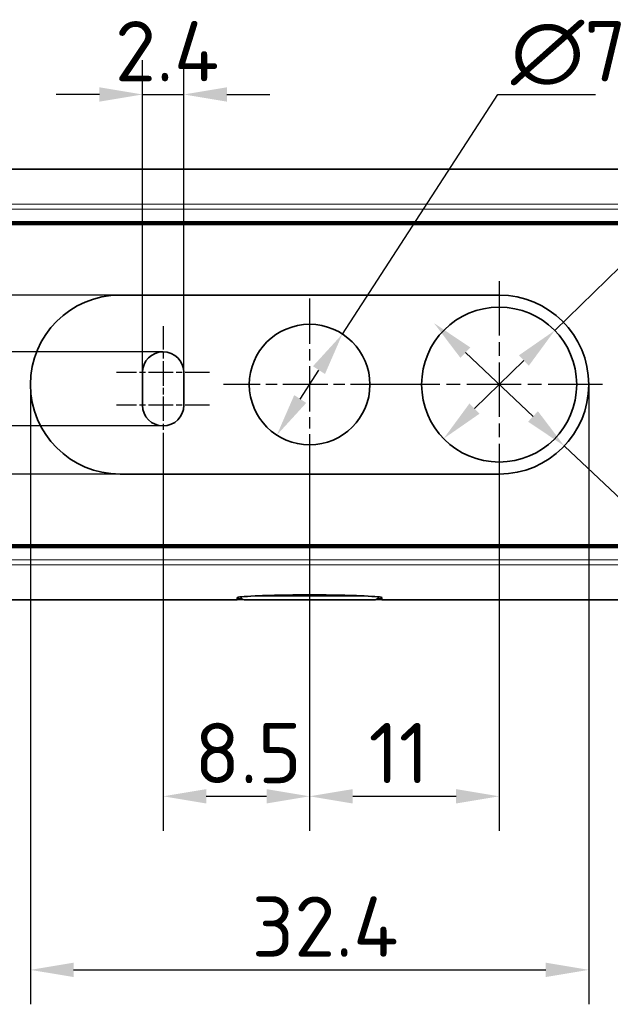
# Model space of a CAD drawing. Header units: millimetres. Extents: x 5 to 415, y 5 to 292.
# Tile 22 of 123: x 118 to 152, y 122 to 179. Entities that reach past the tile are written whole.
import ezdxf

# ---------------------------------------------------------------- set-up
doc = ezdxf.new("R2010")
doc.units = ezdxf.units.MM
doc.linetypes.add('CHAIN', pattern=[0.3543, 0.2362, -0.0295, 0.0591, -0.0295])
doc.linetypes.add('LONG_DASH_DOTTED', pattern=[0.3001, 0.2362, -0.0295, 0.0049, -0.0295])
for name, color, linetype, lineweight in [('Bemaßung (ISO)', 7, 'Continuous', 25), ('Mittelpunktmarkierung (ISO)', 7, 'LONG_DASH_DOTTED', 25), ('Sichtbar (ISO)', 7, 'Continuous', 35), ('Sichtbar schmal (ISO)', 7, 'Continuous', 18)]:
    doc.layers.add(name, color=color, linetype=linetype, lineweight=lineweight)
doc.styles.add('Notiztext (ISO)', font='isocpeur.ttf')
doc.dimstyles.new('Standard (ISO)', dxfattribs={"dimtxt": 3.5, "dimasz": 2.5, "dimexe": 2, "dimexo": 0, "dimgap": 0.762, "dimtad": 1, "dimtoh": 1, "dimdec": 8, "dimdsep": 46, "dimtxsty": 'Notiztext (ISO)', "dimcen": 0.09, "dimdle": 10, "dimclrd": 256, "dimclre": 256, "dimclrt": 256, "dimadec": 6, "dimazin": 2, "dimtfac": 0.514286, "dimtdec": 3, "dimtmove": 0, "dimatfit": 3, "dimfxl": 1, "dimtolj": 1, "dimlwd": -1, "dimlwe": -1, "dimarcsym": 0})

# ---------------------------------------------------------------- blocks, each defined once
blk = doc.blocks.new('*D13')
at = {"layer": 'Bemaßung (ISO)', "transparency": 16777216}
for p, q in [((124.03, 163.435), (103.293, 163.435)), ((105.293, 155.535), (105.293, 160.935)), ((124.03, 153.035), (103.293, 153.035))]:
    blk.add_line(p, q, dxfattribs=at)
for points in [[(104.876, 160.935), (105.71, 160.935), (105.293, 163.435)], [(104.876, 155.535), (105.71, 155.535), (105.293, 153.035)]]:
    blk.add_solid(points, dxfattribs=at)
at = {"layer": 'Defpoints', "color": 0, "transparency": 16777216}
for p in [(105.293, 163.435), (124.03, 163.435), (124.03, 153.035)]:
    blk.add_point(p, dxfattribs=at)
at = {"layer": 'Bemaßung (ISO)', "transparency": 16777216, "insert": (101.031, 154.56), "char_height": 3.5, "attachment_point": 1, "rotation": 90, "style": 'Notiztext (ISO)'}
blk.add_mtext('\\A1;10.4', dxfattribs=at)
blk = doc.blocks.new('*D14')
at = {"layer": 'Bemaßung (ISO)', "transparency": 16777216}
for p, q in [((114.227, 162.635), (114.227, 165.135)), ((126.53, 160.135), (112.227, 160.135)), ((114.227, 155.835), (114.227, 160.135)), ((126.53, 155.835), (112.227, 155.835)), ((114.227, 153.335), (114.227, 150.835))]:
    blk.add_line(p, q, dxfattribs=at)
for points in [[(113.81, 162.635), (114.644, 162.635), (114.227, 160.135)], [(113.81, 153.335), (114.644, 153.335), (114.227, 155.835)]]:
    blk.add_solid(points, dxfattribs=at)
at = {"layer": 'Defpoints', "color": 0, "transparency": 16777216}
for p in [(114.227, 160.135), (126.53, 160.135), (126.53, 155.835)]:
    blk.add_point(p, dxfattribs=at)
at = {"layer": 'Bemaßung (ISO)', "transparency": 16777216, "insert": (109.965, 155.185), "char_height": 3.5, "attachment_point": 1, "rotation": 90, "style": 'Notiztext (ISO)'}
blk.add_mtext('\\A1;4.3', dxfattribs=at)
blk = doc.blocks.new('*D15')
at = {"layer": 'Bemaßung (ISO)', "transparency": 16777216}
for p, q in [((118.83, 158.235), (118.83, 122.235)), ((151.23, 158.235), (151.23, 122.235)), ((121.33, 124.235), (148.73, 124.235))]:
    blk.add_line(p, q, dxfattribs=at)
for points in [[(121.33, 124.652), (121.33, 123.818), (118.83, 124.235)], [(148.73, 124.652), (148.73, 123.818), (151.23, 124.235)]]:
    blk.add_solid(points, dxfattribs=at)
at = {"layer": 'Defpoints', "color": 0, "transparency": 16777216}
for p in [(118.83, 158.235), (151.23, 158.235), (151.23, 124.235)]:
    blk.add_point(p, dxfattribs=at)
at = {"layer": 'Bemaßung (ISO)', "transparency": 16777216, "insert": (131.67, 128.497), "char_height": 3.5, "attachment_point": 1, "style": 'Notiztext (ISO)'}
blk.add_mtext('\\A1;32.4', dxfattribs=at)
blk = doc.blocks.new('*D16')
at = {"layer": 'Bemaßung (ISO)', "transparency": 16777216}
for p, q in [((135.03, 153.235), (135.03, 132.318)), ((146.03, 153.035), (146.03, 132.318)), ((137.53, 134.318), (143.53, 134.318))]:
    blk.add_line(p, q, dxfattribs=at)
for points in [[(137.53, 134.734), (137.53, 133.901), (135.03, 134.318)], [(143.53, 134.734), (143.53, 133.901), (146.03, 134.318)]]:
    blk.add_solid(points, dxfattribs=at)
at = {"layer": 'Defpoints', "color": 0, "transparency": 16777216}
for p in [(135.03, 153.235), (146.03, 153.035), (146.03, 134.318)]:
    blk.add_point(p, dxfattribs=at)
at = {"layer": 'Bemaßung (ISO)', "transparency": 16777216, "insert": (138.454, 138.58), "char_height": 3.5, "attachment_point": 1, "style": 'Notiztext (ISO)'}
blk.add_mtext('\\A1;11', dxfattribs=at)
blk = doc.blocks.new('*D17')
at = {"layer": 'Bemaßung (ISO)', "transparency": 16777216}
for p, q in [((126.53, 154.335), (126.53, 132.318)), ((135.03, 153.235), (135.03, 132.318)), ((129.03, 134.318), (132.53, 134.318))]:
    blk.add_line(p, q, dxfattribs=at)
for points in [[(129.03, 134.734), (129.03, 133.901), (126.53, 134.318)], [(132.53, 134.734), (132.53, 133.901), (135.03, 134.318)]]:
    blk.add_solid(points, dxfattribs=at)
at = {"layer": 'Defpoints', "color": 0, "transparency": 16777216}
for p in [(126.53, 154.335), (135.03, 153.235), (135.03, 134.318)]:
    blk.add_point(p, dxfattribs=at)
at = {"layer": 'Bemaßung (ISO)', "transparency": 16777216, "insert": (128.352, 138.58), "char_height": 3.5, "attachment_point": 1, "style": 'Notiztext (ISO)'}
blk.add_mtext('\\A1;8.5', dxfattribs=at)
blk = doc.blocks.new('*D18')
at = {"layer": 'Bemaßung (ISO)', "transparency": 16777216}
for p, q in [((125.33, 158.935), (125.33, 177.087)), ((127.73, 158.935), (127.73, 177.087)), ((122.83, 175.087), (120.33, 175.087)), ((125.33, 175.087), (127.73, 175.087)), ((130.23, 175.087), (132.73, 175.087))]:
    blk.add_line(p, q, dxfattribs=at)
for points in [[(122.83, 175.504), (122.83, 174.67), (125.33, 175.087)], [(130.23, 175.504), (130.23, 174.67), (127.73, 175.087)]]:
    blk.add_solid(points, dxfattribs=at)
at = {"layer": 'Defpoints', "color": 0, "transparency": 16777216}
for p in [(127.73, 175.087), (125.33, 158.935), (127.73, 158.935)]:
    blk.add_point(p, dxfattribs=at)
at = {"layer": 'Bemaßung (ISO)', "transparency": 16777216, "insert": (123.73, 179.349), "char_height": 3.5, "attachment_point": 1, "style": 'Notiztext (ISO)'}
blk.add_mtext('\\A1;2.4', dxfattribs=at)
blk = doc.blocks.new('*D19')
at = {"layer": 'Bemaßung (ISO)', "transparency": 16777216}
for p, q in [((136.933, 161.172), (145.948, 175.087)), ((145.948, 175.087), (151.61, 175.087)), ((134.486, 157.396), (135.574, 159.074))]:
    blk.add_line(p, q, dxfattribs=at)
for points in [[(135.224, 159.301), (135.923, 158.848), (136.933, 161.172)], [(134.137, 157.622), (134.836, 157.169), (133.127, 155.298)]]:
    blk.add_solid(points, dxfattribs=at)
at = {"layer": 'Defpoints', "color": 0, "transparency": 16777216}
for p in [(136.933, 161.172), (133.127, 155.298)]:
    blk.add_point(p, dxfattribs=at)
at = {"layer": 'Bemaßung (ISO)', "transparency": 16777216, "insert": (146.71, 179.349), "char_height": 3.5, "attachment_point": 1, "style": 'Notiztext (ISO)'}
blk.add_mtext('\\A1;∅7', dxfattribs=at)
blk = doc.blocks.new('*D20')
at = {"layer": 'Bemaßung (ISO)', "transparency": 16777216}
for p, q in [((149.253, 161.376), (163.142, 174.914)), ((163.142, 174.914), (168.804, 174.914)), ((144.598, 156.839), (147.462, 159.631))]:
    blk.add_line(p, q, dxfattribs=at)
for points in [[(147.171, 159.929), (147.753, 159.333), (149.253, 161.376)], [(144.307, 157.137), (144.889, 156.541), (142.807, 155.094)]]:
    blk.add_solid(points, dxfattribs=at)
at = {"layer": 'Defpoints', "color": 0, "transparency": 16777216}
for p in [(149.253, 161.376), (142.807, 155.094)]:
    blk.add_point(p, dxfattribs=at)
at = {"layer": 'Bemaßung (ISO)', "transparency": 16777216, "insert": (163.904, 179.176), "char_height": 3.5, "attachment_point": 1, "style": 'Notiztext (ISO)'}
blk.add_mtext('\\A1;∅9', dxfattribs=at)
blk = doc.blocks.new('*D21')
at = {"layer": 'Bemaßung (ISO)', "transparency": 16777216}
for p, q in [((144.067, 160.088), (147.993, 156.382)), ((149.811, 154.665), (168.603, 136.925)), ((168.603, 136.925), (179.865, 136.925))]:
    blk.add_line(p, q, dxfattribs=at)
for points in [[(144.353, 160.391), (143.781, 159.785), (142.249, 161.805)], [(148.279, 156.685), (147.707, 156.079), (149.811, 154.665)]]:
    blk.add_solid(points, dxfattribs=at)
at = {"layer": 'Defpoints', "color": 0, "transparency": 16777216}
for p in [(142.249, 161.805), (149.811, 154.665)]:
    blk.add_point(p, dxfattribs=at)
at = {"layer": 'Bemaßung (ISO)', "transparency": 16777216, "insert": (169.365, 141.187), "char_height": 3.5, "attachment_point": 1, "style": 'Notiztext (ISO)'}
blk.add_mtext('\\A1;∅10.4', dxfattribs=at)

msp = doc.modelspace()

# ---------------------------------------------------------------- linework, layer by layer
at = {"layer": 'Mittelpunktmarkierung (ISO)', "linetype": 'CHAIN', "ltscale": 13.334389}
for p, q in [((146.03000064, 164.23499894), (146.03000064, 152.23499894)), ((152.03000064, 158.23499894), (140.03000064, 158.23499894))]:
    msp.add_line(p, q, dxfattribs=at)
at = {"layer": 'Mittelpunktmarkierung (ISO)', "linetype": 'CHAIN', "ltscale": 11.111974}
for p, q in [((135.03000064, 163.23499894), (135.03000064, 153.23499894)), ((140.03000064, 158.23499894), (130.03000064, 158.23499894))]:
    msp.add_line(p, q, dxfattribs=at)
at = {"layer": 'Mittelpunktmarkierung (ISO)', "linetype": 'CHAIN', "ltscale": 5.778179}
for p, q in [((126.53000064, 161.63499894), (126.53000064, 156.43499894)), ((126.53000064, 159.53499894), (126.53000064, 154.33499894))]:
    msp.add_line(p, q, dxfattribs=at)
at = {"layer": 'Mittelpunktmarkierung (ISO)', "linetype": 'CHAIN', "ltscale": 6.00042}
for p, q in [((129.23000064, 158.93499894), (123.83000064, 158.93499894)), ((129.23000064, 157.03499894), (123.83000064, 157.03499894))]:
    msp.add_line(p, q, dxfattribs=at)
at = {"layer": 'Sichtbar (ISO)'}
for p, q in [((108.029851, 170.74734933), (162.03015003, 170.74734933)), ((108.02984138, 167.58814497), (162.03017043, 167.58814498)), ((108.02984443, 167.65988734), (162.0301576, 167.65988734)), ((162.03016402, 167.69481032), (108.02985005, 167.69481029)), ((108.02984094, 167.53814498), (162.03017087, 167.53814571)), ((146.03000064, 163.43499894), (124.03000064, 163.43499894)), ((125.33000064, 158.93499894), (125.33000064, 157.03499894)), ((127.73000064, 157.03499894), (127.73000064, 158.93499894)), ((124.03000064, 153.03499894), (146.03000064, 153.03499894)), ((162.07085398, 148.93185219), (108.02983595, 148.9318529)), ((162.07085398, 148.88185259), (108.02983655, 148.8818529)), ((108.02983658, 148.77518755), (162.07086014, 148.77518738)), ((162.07086014, 148.81011054), (108.02983691, 148.81010833)), ((108.02985112, 145.72264854), (130.53000064, 145.72264854)), ((131.0935107, 145.78881242), (130.83000065, 145.78881242)), ((131.14776663, 145.75268721), (130.83000065, 145.75268721)), ((138.83000064, 145.73499894), (131.23000064, 145.73499894)), ((139.23000063, 145.75268721), (138.91223465, 145.75268721)), ((139.23000063, 145.78881242), (138.96649058, 145.78881242)), ((139.53000064, 145.72264854), (162.0301502, 145.72264854))]:
    msp.add_line(p, q, dxfattribs=at)
for centre, radius in [((146.03000064, 158.23499894), 4.5), ((135.03000064, 158.23499894), 3.5)]:
    msp.add_circle(centre, radius, dxfattribs=at)
for centre, radius, start, end in [((124.03000064, 158.23499894), 5.2, 90, 270), ((146.03000064, 158.23499894), 5.2, 270, 90), ((126.53000064, 158.93499894), 1.2, 0, 180), ((126.53000064, 157.03499894), 1.2, 180, 0), ((131.23000064, 145.93499894), 0.2, 189.334611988, 270), ((138.83000064, 145.93499894), 0.2, 270, 350.665388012)]:
    msp.add_arc(centre, radius, start, end, dxfattribs=at)
for centre, major_axis, ratio, start_param, end_param in [((130.53000061, 145.73148219), (0.30000003, 0.00000866), 0.0294465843, 4.7123882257, 6.2832780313), ((139.53000075, 145.73148102), (0.30000011, -0.00000989), 0.0294424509, 3.1415002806, 4.7123895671)]:
    msp.add_ellipse(centre, major_axis=major_axis, ratio=ratio, start_param=start_param, end_param=end_param, dxfattribs=at)
for points, knots in [([(130.83000064, 145.85893179), (130.83000064, 145.87523928), (130.91927121, 145.89208422), (131.26969455, 145.92564458), (131.52974596, 145.94208843), (132.22689116, 145.9734878), (132.67255815, 145.98777835), (133.49788701, 146.00511869), (133.84294672, 146.01026756), (134.4724814, 146.0158509), (134.75094544, 146.01708684), (135.30928382, 146.0170862), (135.5877562, 146.01584953), (136.21733157, 146.01026416), (136.56242036, 146.00511366), (137.38775056, 145.98776973), (137.83338885, 145.97347781), (138.53046841, 145.94207651), (138.79048344, 145.925632), (139.14077655, 145.89207546), (139.23000064, 145.87523503), (139.23000064, 145.85893179)], [0.000001, 0.000001, 0.000001, 0.000001, 0.1500680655, 0.1500680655, 0.3016639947, 0.3016639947, 0.4688597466, 0.4688597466, 0.5777908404, 0.5777908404, 0.6615419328, 0.6615419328, 0.7452959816, 0.7452959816, 0.8542388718, 0.8542388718, 1.0214351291, 1.0214351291, 1.1730328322, 1.1730328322, 1.3230608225, 1.3230608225, 1.3230608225, 1.3230608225]), ([(130.83000064, 145.73149153), (130.83000064, 145.73244048), (130.83000064, 145.73339086), (130.83000064, 145.73434242), (130.83000066, 145.77282053), (130.83000064, 145.81320874), (130.83000064, 145.85893179)], [0, 0, 0, 0, 0.0241329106, 0.0241329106, 0.0241329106, 1, 1, 1, 1]), ([(139.23000064, 145.85893179), (139.23000064, 145.81320874), (139.23000062, 145.77282052), (139.23000064, 145.73434242), (139.23000064, 145.73339086), (139.23000064, 145.73244048), (139.23000064, 145.73149153)], [0, 0, 0, 0, 0.9758670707, 0.9758670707, 0.9758670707, 1, 1, 1, 1])]:
    msp.add_open_spline(points, degree=3, knots=knots, dxfattribs=at)
at = {"layer": 'Sichtbar schmal (ISO)'}
for p, q in [((162.03015285, 168.41739982), (108.02984735, 168.41739982)), ((162.03015045, 168.71043437), (108.02984978, 168.71043443)), ((108.02984853, 148.05259806), (162.03015375, 148.05259805)), ((108.02985001, 147.75956344), (162.03015149, 147.7595635)), ((138.61869247, 145.93499894), (131.4413088, 145.93499894)), ((131.13258587, 145.76032678), (130.83000065, 145.76032678)), ((139.23000063, 145.76032666), (138.9274152, 145.76032666))]:
    msp.add_line(p, q, dxfattribs=at)

# ---------------------------------------------------------------- dimensions: what is measured, and where the dimension line sits
at = {"layer": 'Bemaßung (ISO)'}
for base, p1, p2, angle, override, picture, middle in [((127.73000064, 175.08685416), (125.33000064, 158.93499894), (127.73000064, 158.93499894), 180, {"dimgap": 0.762, "dimtoh": 0, "dimdec": 8, "dimtol": 0, "dimlim": 0, "dimtp": 0, "dimtm": 0, "dimtdec": 3, "dimtofl": 1, "dimatfit": 1}, '*D18', (126.53000064, 175.08685416)), ((105.2929465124, 163.4349989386), (124.0300006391, 153.0349989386), (124.0300006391, 163.4349989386), 270, {"dimgap": 0.762, "dimtoh": 0, "dimdec": 8, "dimtol": 0, "dimlim": 0, "dimtp": 0, "dimtm": 0, "dimtdec": 3, "dimtofl": 0, "dimatfit": 1}, '*D13', (105.2929465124, 158.2349989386)), ((114.2271617, 160.13499894), (126.53000064, 155.83499894), (126.53000064, 160.13499894), 90, {"dimgap": 0.762, "dimtoh": 0, "dimdec": 8, "dimtol": 0, "dimlim": 0, "dimtp": 0, "dimtm": 0, "dimtdec": 3, "dimtofl": 1, "dimatfit": 1}, '*D14', (114.2271617, 157.98499894)), ((151.2300006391, 124.2349989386), (118.8300006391, 158.2349989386), (151.2300006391, 158.2349989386), 180, {"dimgap": 0.762, "dimtoh": 0, "dimdec": 8, "dimtol": 0, "dimlim": 0, "dimtp": 0, "dimtm": 0, "dimtdec": 3, "dimtofl": 0, "dimatfit": 1}, '*D15', (135.6950136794, 124.2349989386)), ((135.0300006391, 134.3175920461), (126.5300006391, 154.3349989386), (135.0300006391, 153.2349989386), 180, {"dimgap": 0.762, "dimtoh": 0, "dimdec": 8, "dimtol": 0, "dimlim": 0, "dimtp": 0, "dimtm": 0, "dimtdec": 3, "dimtofl": 0, "dimatfit": 1}, '*D17', (130.9774238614, 134.3175920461)), ((146.0300006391, 134.3175920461), (135.0300006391, 153.2349989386), (146.0300006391, 153.0349989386), 180, {"dimgap": 0.762, "dimtoh": 0, "dimdec": 8, "dimtol": 0, "dimlim": 0, "dimtp": 0, "dimtm": 0, "dimtdec": 3, "dimtofl": 0, "dimatfit": 1}, '*D16', (139.8539415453, 134.3175920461))]:
    dim = msp.add_linear_dim(base=base, p1=p1, p2=p2, angle=angle, dimstyle='Standard (ISO)', override=override, dxfattribs=at)
    dim.commit()
    dim.dimension.update_dxf_attribs({"geometry": picture, "text_midpoint": middle, "dimtype": 160})
for p1, p2, picture, middle in [((133.1269297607, 155.2975985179), (136.9330715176, 161.1723993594), '*D19', (149.1599110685, 175.0868541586)), ((142.8074557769, 155.0941066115), (149.2525455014, 161.3758912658), '*D20', (166.3542844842, 174.9136934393)), ((142.2487748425, 161.8046391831), (149.8112264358, 154.6653586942), '*D21', (174.6154582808, 136.9246811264))]:
    dim = msp.add_diameter_dim_2p(p1=p1, p2=p2, dimstyle='Standard (ISO)', override={"dimgap": 0.762, "dimtih": 1, "dimdec": 8, "dimlfac": 1, "dimtol": 0, "dimlim": 0, "dimtp": 0, "dimtm": 0, "dimtdec": 3, "dimatfit": 2}, dxfattribs=at)
    dim.commit()
    dim.dimension.update_dxf_attribs({"geometry": picture, "text_midpoint": middle, "dimtype": 163})

doc.saveas('drawing.dxf')
